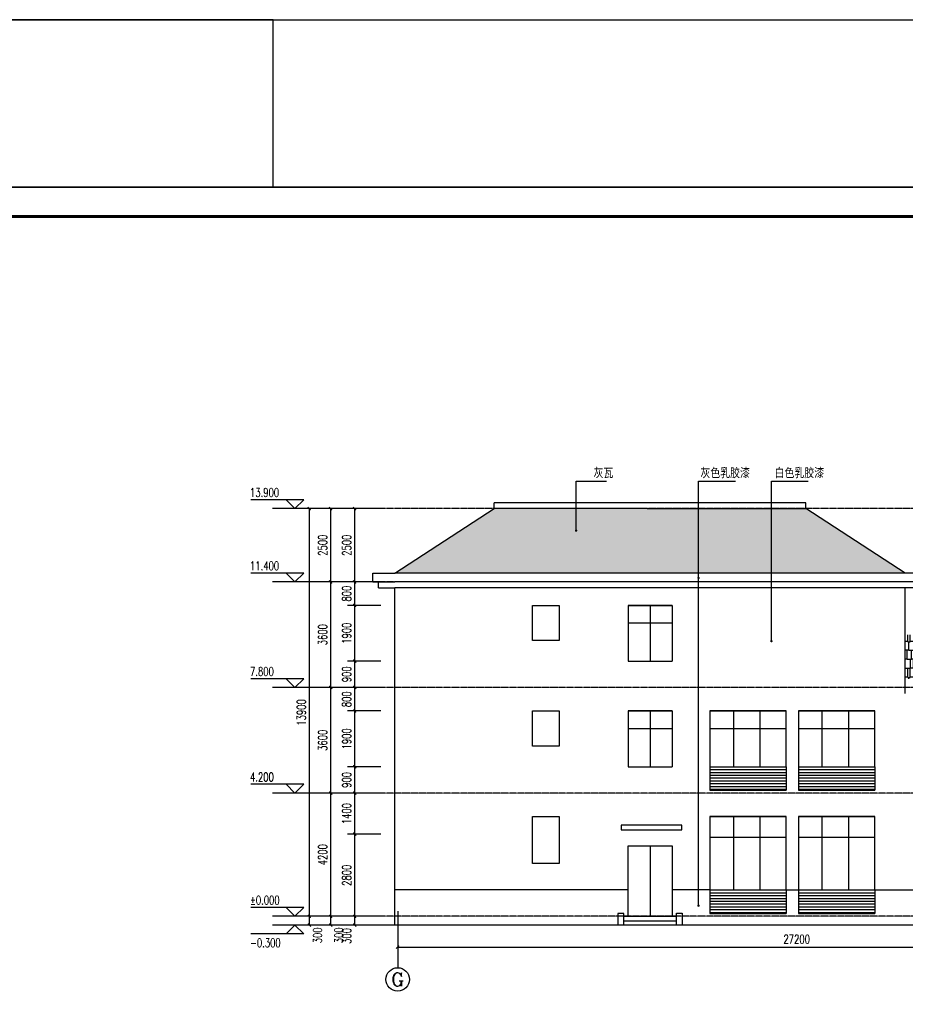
# Model space of a CAD drawing. Header units: inches. Extents: x 224620 to 3435104, y 247406 to 993300.
# Tile 32 of 109: x 262783 to 292966, y 349769 to 383332. Entities that reach past the tile are written whole.
import ezdxf
from ezdxf.enums import TextEntityAlignment as Align

# ---------------------------------------------------------------- set-up
doc = ezdxf.new("R2010")
doc.units = ezdxf.units.IN
doc.header["$MEASUREMENT"] = 0
doc.linetypes.add('CENTER', pattern=[2, 1.25, -0.25, 0.25, -0.25])
for name, color, linetype in [('AXIS', 3, 'Continuous'), ('AXIS_TEXT', 7, 'Continuous'), ('DIM_ELEV', 3, 'Continuous'), ('DIM_LEAD', 3, 'Continuous'), ('DOTE', 1, 'CENTER'), ('PUB_DIM', 3, 'Continuous'), ('PUB_TEXT', 7, 'Continuous'), ('PUB_TITLE', 4, 'Continuous'), ('WALL', 2, 'Continuous'), ('WINDOW', 4, 'Continuous'), ('看线', 95, 'Continuous'), ('细线', 135, 'Continuous')]:
    doc.layers.add(name, color=color, linetype=linetype)
doc.styles.add('_TCH_AXIS', font='COMPLEX', dxfattribs={"bigfont": 'GBCBIG'})
doc.styles.add('_TCH_DIM', font='SIMPLEX', dxfattribs={"bigfont": 'GBCBIG'})
doc.styles.add('_TCH_DIM_T3', font='SIMPLEX', dxfattribs={"width": 0.705882, "bigfont": 'GBCBIG'})
doc.styles.add('COMPLEX', font='COMPLEX')
doc.dimstyles.new('_TCH_ARCH&&100', dxfattribs={"dimtxt": 297.5, "dimasz": 100, "dimexe": 250, "dimexo": 300, "dimgap": 126.25, "dimtad": 1, "dimdec": 0, "dimzin": 0, "dimdsep": 46, "dimtxsty": '_TCH_DIM_T3', "dimblk": 'ARCHTICK', "dimcen": 0.09, "dimclrt": 7, "dimazin": 2, "dimtfac": 1, "dimtdec": 0, "dimtix": 1, "dimtmove": 2, "dimatfit": 3, "dimfxl": 1, "dimtolj": 1, "dimtzin": 0, "dimarcsym": 0})

# ---------------------------------------------------------------- blocks, each defined once
blk = doc.blocks.new('wrtgtg')
at = {"layer": 'PUB_TITLE'}
blk.add_line((-75296, 53559), (8804, 53559), dxfattribs=at)
blk.add_lwpolyline([(-75296, -5841), (8804, -5841), (8804, 53559), (-75296, 53559)], close=True, dxfattribs=at)
at = {"layer": 'PUB_TITLE', "const_width": 100}
blk.add_lwpolyline([(-72796, -4841), (7804, -4841), (7804, 52559), (-72796, 52559)], close=True, dxfattribs=at)
blk = doc.blocks.new('EQRGWEFG')
at = {"layer": 'WALL'}
for p, q in [((217, 21), (967, 21)), ((217, -279), (217, 21)), ((217, -279), (967, -279)), ((417, -479), (417, -279)), ((417, -479), (967, -479))]:
    blk.add_line(p, q, dxfattribs=at)
blk = doc.blocks.new('_ArchTick')
at = {"color": 0, "linetype": 'ByBlock', "const_width": 0.4}
blk.add_lwpolyline([(-0.5, -0.5), (0.5, 0.5)], dxfattribs=at)
blk = doc.blocks.new('*D368')
at = {"layer": 'Defpoints', "color": 0}
for p in [(274201, 366668), (275394, 366668), (275394, 364168)]:
    blk.add_point(p, dxfattribs=at)
at = {"layer": 'PUB_DIM', "color": 0, "lineweight": -2}
for p, q in [((275094, 366668), (273951, 366668)), ((274201, 364168), (274201, 366668)), ((275094, 364168), (273951, 364168))]:
    blk.add_line(p, q, dxfattribs=at)
at = {"layer": 'PUB_DIM', "color": 0, "lineweight": -2, "xscale": 100, "yscale": 100, "zscale": 100}
for p, rotation in [((274201, 366668), 90), ((274201, 364168), 270)]:
    blk.add_blockref('_ArchTick', p, dxfattribs=dict(at, rotation=rotation))
at = {"layer": 'PUB_DIM', "color": 7, "insert": (273926, 365418), "char_height": 297.5, "attachment_point": 5, "rotation": 90, "style": '_TCH_DIM_T3'}
blk.add_mtext('\\A1;2500', dxfattribs=at)
blk = doc.blocks.new('*D369')
at = {"layer": 'Defpoints', "color": 0}
for p in [(274201, 364168), (275394, 364168), (275394, 363368)]:
    blk.add_point(p, dxfattribs=at)
at = {"layer": 'PUB_DIM', "color": 0, "lineweight": -2}
for p, q in [((275094, 364168), (273951, 364168)), ((274201, 363368), (274201, 364168)), ((275094, 363368), (273951, 363368))]:
    blk.add_line(p, q, dxfattribs=at)
at = {"layer": 'PUB_DIM', "color": 0, "lineweight": -2, "xscale": 100, "yscale": 100, "zscale": 100}
for p, rotation in [((274201, 364168), 90), ((274201, 363368), 270)]:
    blk.add_blockref('_ArchTick', p, dxfattribs=dict(at, rotation=rotation))
at = {"layer": 'PUB_DIM', "color": 7, "insert": (273926, 363768), "char_height": 297.5, "attachment_point": 5, "rotation": 90, "style": '_TCH_DIM_T3'}
blk.add_mtext('\\A1;800', dxfattribs=at)
blk = doc.blocks.new('*D370')
at = {"layer": 'Defpoints', "color": 0}
for p in [(274201, 363368), (275394, 363368), (275394, 361468)]:
    blk.add_point(p, dxfattribs=at)
at = {"layer": 'PUB_DIM', "color": 0, "lineweight": -2}
for p, q in [((275094, 363368), (273951, 363368)), ((274201, 361468), (274201, 363368)), ((275094, 361468), (273951, 361468))]:
    blk.add_line(p, q, dxfattribs=at)
at = {"layer": 'PUB_DIM', "color": 0, "lineweight": -2, "xscale": 100, "yscale": 100, "zscale": 100}
for p, rotation in [((274201, 363368), 90), ((274201, 361468), 270)]:
    blk.add_blockref('_ArchTick', p, dxfattribs=dict(at, rotation=rotation))
at = {"layer": 'PUB_DIM', "color": 7, "insert": (273926, 362418), "char_height": 297.5, "attachment_point": 5, "rotation": 90, "style": '_TCH_DIM_T3'}
blk.add_mtext('\\A1;1900', dxfattribs=at)
blk = doc.blocks.new('*D371')
at = {"layer": 'Defpoints', "color": 0}
for p in [(274201, 361468), (275394, 361468), (275394, 360568)]:
    blk.add_point(p, dxfattribs=at)
at = {"layer": 'PUB_DIM', "color": 0, "lineweight": -2}
for p, q in [((275094, 361468), (273951, 361468)), ((274201, 360568), (274201, 361468)), ((275094, 360568), (273951, 360568))]:
    blk.add_line(p, q, dxfattribs=at)
at = {"layer": 'PUB_DIM', "color": 0, "lineweight": -2, "xscale": 100, "yscale": 100, "zscale": 100}
for p, rotation in [((274201, 361468), 90), ((274201, 360568), 270)]:
    blk.add_blockref('_ArchTick', p, dxfattribs=dict(at, rotation=rotation))
at = {"layer": 'PUB_DIM', "color": 7, "insert": (273926, 361018), "char_height": 297.5, "attachment_point": 5, "rotation": 90, "style": '_TCH_DIM_T3'}
blk.add_mtext('\\A1;900', dxfattribs=at)
blk = doc.blocks.new('*D372')
at = {"layer": 'Defpoints', "color": 0}
for p in [(274201, 360568), (275394, 360568), (275394, 359768)]:
    blk.add_point(p, dxfattribs=at)
at = {"layer": 'PUB_DIM', "color": 0, "lineweight": -2}
for p, q in [((275094, 360568), (273951, 360568)), ((274201, 359768), (274201, 360568)), ((275094, 359768), (273951, 359768))]:
    blk.add_line(p, q, dxfattribs=at)
at = {"layer": 'PUB_DIM', "color": 0, "lineweight": -2, "xscale": 100, "yscale": 100, "zscale": 100}
for p, rotation in [((274201, 360568), 90), ((274201, 359768), 270)]:
    blk.add_blockref('_ArchTick', p, dxfattribs=dict(at, rotation=rotation))
at = {"layer": 'PUB_DIM', "color": 7, "insert": (273926, 360168), "char_height": 297.5, "attachment_point": 5, "rotation": 90, "style": '_TCH_DIM_T3'}
blk.add_mtext('\\A1;800', dxfattribs=at)
blk = doc.blocks.new('*D373')
at = {"layer": 'Defpoints', "color": 0}
for p in [(274201, 359768), (275394, 359768), (275394, 357868)]:
    blk.add_point(p, dxfattribs=at)
at = {"layer": 'PUB_DIM', "color": 0, "lineweight": -2}
for p, q in [((275094, 359768), (273951, 359768)), ((274201, 357868), (274201, 359768)), ((275094, 357868), (273951, 357868))]:
    blk.add_line(p, q, dxfattribs=at)
at = {"layer": 'PUB_DIM', "color": 0, "lineweight": -2, "xscale": 100, "yscale": 100, "zscale": 100}
for p, rotation in [((274201, 359768), 90), ((274201, 357868), 270)]:
    blk.add_blockref('_ArchTick', p, dxfattribs=dict(at, rotation=rotation))
at = {"layer": 'PUB_DIM', "color": 7, "insert": (273926, 358818), "char_height": 297.5, "attachment_point": 5, "rotation": 90, "style": '_TCH_DIM_T3'}
blk.add_mtext('\\A1;1900', dxfattribs=at)
blk = doc.blocks.new('*D374')
at = {"layer": 'Defpoints', "color": 0}
for p in [(274201, 357868), (275394, 357868), (275394, 356968)]:
    blk.add_point(p, dxfattribs=at)
at = {"layer": 'PUB_DIM', "color": 0, "lineweight": -2}
for p, q in [((275094, 357868), (273951, 357868)), ((274201, 356968), (274201, 357868)), ((275094, 356968), (273951, 356968))]:
    blk.add_line(p, q, dxfattribs=at)
at = {"layer": 'PUB_DIM', "color": 0, "lineweight": -2, "xscale": 100, "yscale": 100, "zscale": 100}
for p, rotation in [((274201, 357868), 90), ((274201, 356968), 270)]:
    blk.add_blockref('_ArchTick', p, dxfattribs=dict(at, rotation=rotation))
at = {"layer": 'PUB_DIM', "color": 7, "insert": (273926, 357418), "char_height": 297.5, "attachment_point": 5, "rotation": 90, "style": '_TCH_DIM_T3'}
blk.add_mtext('\\A1;900', dxfattribs=at)
blk = doc.blocks.new('*D375')
at = {"layer": 'Defpoints', "color": 0}
for p in [(274201, 356968), (275394, 356968), (275394, 355568)]:
    blk.add_point(p, dxfattribs=at)
at = {"layer": 'PUB_DIM', "color": 0, "lineweight": -2}
for p, q in [((275094, 356968), (273951, 356968)), ((274201, 355568), (274201, 356968)), ((275094, 355568), (273951, 355568))]:
    blk.add_line(p, q, dxfattribs=at)
at = {"layer": 'PUB_DIM', "color": 0, "lineweight": -2, "xscale": 100, "yscale": 100, "zscale": 100}
for p, rotation in [((274201, 356968), 90), ((274201, 355568), 270)]:
    blk.add_blockref('_ArchTick', p, dxfattribs=dict(at, rotation=rotation))
at = {"layer": 'PUB_DIM', "color": 7, "insert": (273926, 356268), "char_height": 297.5, "attachment_point": 5, "rotation": 90, "style": '_TCH_DIM_T3'}
blk.add_mtext('\\A1;1400', dxfattribs=at)
blk = doc.blocks.new('*D376')
at = {"layer": 'Defpoints', "color": 0}
for p in [(274201, 355568), (275394, 355568), (275394, 352768)]:
    blk.add_point(p, dxfattribs=at)
at = {"layer": 'PUB_DIM', "color": 0, "lineweight": -2}
for p, q in [((275094, 355568), (273951, 355568)), ((274201, 352768), (274201, 355568)), ((275094, 352768), (273951, 352768))]:
    blk.add_line(p, q, dxfattribs=at)
at = {"layer": 'PUB_DIM', "color": 0, "lineweight": -2, "xscale": 100, "yscale": 100, "zscale": 100}
for p, rotation in [((274201, 355568), 90), ((274201, 352768), 270)]:
    blk.add_blockref('_ArchTick', p, dxfattribs=dict(at, rotation=rotation))
at = {"layer": 'PUB_DIM', "color": 7, "insert": (273926, 354168), "char_height": 297.5, "attachment_point": 5, "rotation": 90, "style": '_TCH_DIM_T3'}
blk.add_mtext('\\A1;2800', dxfattribs=at)
blk = doc.blocks.new('*D377')
at = {"layer": 'Defpoints', "color": 0}
for p in [(274201, 352768), (275394, 352768), (275394, 352468)]:
    blk.add_point(p, dxfattribs=at)
at = {"layer": 'PUB_DIM', "color": 0, "lineweight": -2}
for p, q in [((275094, 352768), (273951, 352768)), ((274201, 352468), (274201, 352768)), ((275094, 352468), (273951, 352468))]:
    blk.add_line(p, q, dxfattribs=at)
at = {"layer": 'PUB_DIM', "color": 0, "lineweight": -2, "xscale": 100, "yscale": 100, "zscale": 100}
for p, rotation in [((274201, 352768), 90), ((274201, 352468), 270)]:
    blk.add_blockref('_ArchTick', p, dxfattribs=dict(at, rotation=rotation))
at = {"layer": 'PUB_DIM', "color": 7, "insert": (273926, 352098), "char_height": 297.5, "attachment_point": 5, "rotation": 90, "style": '_TCH_DIM_T3'}
blk.add_mtext('\\A1;300', dxfattribs=at)
blk = doc.blocks.new('*D432')
at = {"layer": 'AXIS', "color": 0, "lineweight": -2}
for p, q in [((275666, 352639), (275666, 351468)), ((302866, 352639), (302866, 351468)), ((275666, 351718), (302866, 351718))]:
    blk.add_line(p, q, dxfattribs=at)
at = {"layer": 'Defpoints', "color": 0}
for p in [(275666, 352939), (302866, 352939), (302866, 351718)]:
    blk.add_point(p, dxfattribs=at)
at = {"layer": 'AXIS', "color": 0, "lineweight": -2, "xscale": 100, "yscale": 100, "zscale": 100, "rotation": 180}
blk.add_blockref('_ArchTick', (275666, 351718), dxfattribs=at)
at = {"layer": 'AXIS', "color": 0, "lineweight": -2, "xscale": 100, "yscale": 100, "zscale": 100}
blk.add_blockref('_ArchTick', (302866, 351718), dxfattribs=at)
at = {"layer": 'AXIS', "color": 7, "insert": (289266, 351993), "char_height": 297.5, "attachment_point": 5, "style": '_TCH_DIM_T3'}
blk.add_mtext('\\A1;27200', dxfattribs=at)
blk = doc.blocks.new('*D433')
at = {"layer": 'Defpoints', "color": 0}
for p in [(272656, 366668), (273674, 366668), (273674, 352768)]:
    blk.add_point(p, dxfattribs=at)
at = {"layer": 'PUB_DIM', "color": 0, "lineweight": -2}
for p, q in [((273374, 366668), (272406, 366668)), ((272656, 352768), (272656, 366668)), ((273374, 352768), (272406, 352768))]:
    blk.add_line(p, q, dxfattribs=at)
at = {"layer": 'PUB_DIM', "color": 0, "lineweight": -2, "xscale": 100, "yscale": 100, "zscale": 100}
for p, rotation in [((272656, 366668), 90), ((272656, 352768), 270)]:
    blk.add_blockref('_ArchTick', p, dxfattribs=dict(at, rotation=rotation))
at = {"layer": 'PUB_DIM', "color": 7, "insert": (272381, 359718), "char_height": 297.5, "attachment_point": 5, "rotation": 90, "style": '_TCH_DIM_T3'}
blk.add_mtext('\\A1;13900', dxfattribs=at)
blk = doc.blocks.new('*D434')
at = {"layer": 'Defpoints', "color": 0}
for p in [(272656, 352768), (273674, 352768), (273674, 352468)]:
    blk.add_point(p, dxfattribs=at)
at = {"layer": 'PUB_DIM', "color": 0, "lineweight": -2}
for p, q in [((273374, 352768), (272406, 352768)), ((272656, 352468), (272656, 352768)), ((273374, 352468), (272406, 352468))]:
    blk.add_line(p, q, dxfattribs=at)
at = {"layer": 'PUB_DIM', "color": 0, "lineweight": -2, "xscale": 100, "yscale": 100, "zscale": 100}
for p, rotation in [((272656, 352768), 90), ((272656, 352468), 270)]:
    blk.add_blockref('_ArchTick', p, dxfattribs=dict(at, rotation=rotation))
at = {"layer": 'PUB_DIM', "color": 7, "insert": (272931, 352118), "char_height": 297.5, "attachment_point": 5, "rotation": 90, "style": '_TCH_DIM_T3'}
blk.add_mtext('\\A1;300', dxfattribs=at)
blk = doc.blocks.new('*D435')
at = {"layer": 'Defpoints', "color": 0}
for p in [(273383, 366668), (274575, 366668), (274575, 364168)]:
    blk.add_point(p, dxfattribs=at)
at = {"layer": 'PUB_DIM', "color": 0, "lineweight": -2}
for p, q in [((274275, 366668), (273133, 366668)), ((273383, 364168), (273383, 366668)), ((274275, 364168), (273133, 364168))]:
    blk.add_line(p, q, dxfattribs=at)
at = {"layer": 'PUB_DIM', "color": 0, "lineweight": -2, "xscale": 100, "yscale": 100, "zscale": 100}
for p, rotation in [((273383, 366668), 90), ((273383, 364168), 270)]:
    blk.add_blockref('_ArchTick', p, dxfattribs=dict(at, rotation=rotation))
at = {"layer": 'PUB_DIM', "color": 7, "insert": (273108, 365418), "char_height": 297.5, "attachment_point": 5, "rotation": 90, "style": '_TCH_DIM_T3'}
blk.add_mtext('\\A1;2500', dxfattribs=at)
blk = doc.blocks.new('*D436')
at = {"layer": 'Defpoints', "color": 0}
for p in [(273383, 364168), (274575, 364168), (274575, 360568)]:
    blk.add_point(p, dxfattribs=at)
at = {"layer": 'PUB_DIM', "color": 0, "lineweight": -2}
for p, q in [((274275, 364168), (273133, 364168)), ((273383, 360568), (273383, 364168)), ((274275, 360568), (273133, 360568))]:
    blk.add_line(p, q, dxfattribs=at)
at = {"layer": 'PUB_DIM', "color": 0, "lineweight": -2, "xscale": 100, "yscale": 100, "zscale": 100}
for p, rotation in [((273383, 364168), 90), ((273383, 360568), 270)]:
    blk.add_blockref('_ArchTick', p, dxfattribs=dict(at, rotation=rotation))
at = {"layer": 'PUB_DIM', "color": 7, "insert": (273108, 362368), "char_height": 297.5, "attachment_point": 5, "rotation": 90, "style": '_TCH_DIM_T3'}
blk.add_mtext('\\A1;3600', dxfattribs=at)
blk = doc.blocks.new('*D437')
at = {"layer": 'Defpoints', "color": 0}
for p in [(273383, 360568), (274575, 360568), (274575, 356968)]:
    blk.add_point(p, dxfattribs=at)
at = {"layer": 'PUB_DIM', "color": 0, "lineweight": -2}
for p, q in [((274275, 360568), (273133, 360568)), ((273383, 356968), (273383, 360568)), ((274275, 356968), (273133, 356968))]:
    blk.add_line(p, q, dxfattribs=at)
at = {"layer": 'PUB_DIM', "color": 0, "lineweight": -2, "xscale": 100, "yscale": 100, "zscale": 100}
for p, rotation in [((273383, 360568), 90), ((273383, 356968), 270)]:
    blk.add_blockref('_ArchTick', p, dxfattribs=dict(at, rotation=rotation))
at = {"layer": 'PUB_DIM', "color": 7, "insert": (273108, 358768), "char_height": 297.5, "attachment_point": 5, "rotation": 90, "style": '_TCH_DIM_T3'}
blk.add_mtext('\\A1;3600', dxfattribs=at)
blk = doc.blocks.new('*D438')
at = {"layer": 'Defpoints', "color": 0}
for p in [(273383, 356968), (274575, 356968), (274575, 352768)]:
    blk.add_point(p, dxfattribs=at)
at = {"layer": 'PUB_DIM', "color": 0, "lineweight": -2}
for p, q in [((274275, 356968), (273133, 356968)), ((273383, 352768), (273383, 356968)), ((274275, 352768), (273133, 352768))]:
    blk.add_line(p, q, dxfattribs=at)
at = {"layer": 'PUB_DIM', "color": 0, "lineweight": -2, "xscale": 100, "yscale": 100, "zscale": 100}
for p, rotation in [((273383, 356968), 90), ((273383, 352768), 270)]:
    blk.add_blockref('_ArchTick', p, dxfattribs=dict(at, rotation=rotation))
at = {"layer": 'PUB_DIM', "color": 7, "insert": (273108, 354868), "char_height": 297.5, "attachment_point": 5, "rotation": 90, "style": '_TCH_DIM_T3'}
blk.add_mtext('\\A1;4200', dxfattribs=at)
blk = doc.blocks.new('*D439')
at = {"layer": 'Defpoints', "color": 0}
for p in [(273383, 352768), (274575, 352768), (274575, 352468)]:
    blk.add_point(p, dxfattribs=at)
at = {"layer": 'PUB_DIM', "color": 0, "lineweight": -2}
for p, q in [((274275, 352768), (273133, 352768)), ((273383, 352468), (273383, 352768)), ((274275, 352468), (273133, 352468))]:
    blk.add_line(p, q, dxfattribs=at)
at = {"layer": 'PUB_DIM', "color": 0, "lineweight": -2, "xscale": 100, "yscale": 100, "zscale": 100}
for p, rotation in [((273383, 352768), 90), ((273383, 352468), 270)]:
    blk.add_blockref('_ArchTick', p, dxfattribs=dict(at, rotation=rotation))
at = {"layer": 'PUB_DIM', "color": 7, "insert": (273658, 352118), "char_height": 297.5, "attachment_point": 5, "rotation": 90, "style": '_TCH_DIM_T3'}
blk.add_mtext('\\A1;300', dxfattribs=at)
blk = doc.blocks.new('_AXISO')
blk.add_circle((0, 0), 0.5)
at = {"layer": 'AXIS_TEXT', "style": 'COMPLEX', "width": 1.041667}
blk.add_attdef('A', text='', height=0.56, dxfattribs=at).set_placement((-0.25, -0.28), (0.25, -0.28), align=Align.FIT)

msp = doc.modelspace()

# ---------------------------------------------------------------- hatches: boundary and pattern name
at = {"layer": '看线'}
h = msp.add_hatch(dxfattribs=at)
h.set_pattern_fill('LINE', color=256, scale=100)
h.set_pattern_definition([(0, (-348293.64, 26203.94), (0, 95.25), [])])
h.paths.add_polyline_path([(286305.7, 357768.2), (286305.7, 357068.2), (288905.7, 357068.2), (288905.7, 357768.2)])
h = msp.add_hatch(dxfattribs=at)
h.set_pattern_fill('LINE', color=256, scale=100)
h.set_pattern_definition([(0, (-345273.64, 26203.94), (0, 95.25), [])])
h.paths.add_polyline_path([(289325.7, 357768.2), (289325.7, 357068.2), (291925.7, 357068.2), (291925.7, 357768.2)])
h = msp.add_hatch(dxfattribs=at)
h.set_pattern_fill('LINE', color=256, scale=100)
h.set_pattern_definition([(0, (-348293.64, 22003.94), (0, 95.25), [])])
h.paths.add_polyline_path([(286305.7, 353568.2), (286305.7, 352868.2), (288905.7, 352868.2), (288905.7, 353568.2)])
h = msp.add_hatch(dxfattribs=at)
h.set_pattern_fill('LINE', color=256, scale=100)
h.set_pattern_definition([(0, (-345273.64, 22003.94), (0, 95.25), [])])
h.paths.add_polyline_path([(289325.7, 353568.2), (289325.7, 352868.2), (291925.7, 352868.2), (291925.7, 353568.2)])
at = {"layer": '细线'}
h = msp.add_hatch(dxfattribs=at)
h.set_pattern_fill('AR-RSHKE', color=256, scale=100)
h.set_pattern_definition([(0, (-6662.43, -111528.03), (647.7, 304.8), [152.4, -127, 177.8, -76.2, 228.6, -101.6]), (0, (-6510.03, -111515.33), (647.7, 304.8), [127, -482.6, 101.6, -152.4]), (0, (-6205.23, -111547.08), (647.7, 304.8), [76.2, -787.4]), (90, (-6662.43, -111528.03), (-215.9, 304.8), [292.1, -927.1]), (90, (-6510.03, -111528.03), (-215.9, 304.8), [285.75, -933.45]), (90, (-6383.03, -111528.03), (-215.9, 304.8), [266.7, -952.5]), (90, (-6205.23, -111547.08), (-215.9, 304.8), [292.1, -927.1]), (90, (-6129.03, -111547.08), (-215.9, 304.8), [292.1, -927.1]), (90, (-5900.43, -111528.03), (-215.9, 304.8), [279.4, -939.8])])
h.paths.add_polyline_path([(292966.1, 364468.2), (289578.7, 366668.2), (278953.5, 366668.2), (275566.1, 364468.2)])
h = msp.add_hatch(dxfattribs=at)
h.set_pattern_fill('AR-RSHKE', color=256, scale=100)
h.set_pattern_definition([(0, (-345607.23, 131716.6), (647.7, 304.8), [152.4, -127, 177.8, -76.2, 228.6, -101.6]), (0, (-345454.83, 131729.3), (647.7, 304.8), [127, -482.6, 101.6, -152.4]), (0, (-345150.03, 131697.55), (647.7, 304.8), [76.2, -787.4]), (90, (-345607.23, 131716.6), (-215.9, 304.8), [292.1, -927.1]), (90, (-345454.83, 131716.6), (-215.9, 304.8), [285.75, -933.45]), (90, (-345327.83, 131716.6), (-215.9, 304.8), [266.7, -952.5]), (90, (-345150.03, 131697.55), (-215.9, 304.8), [292.1, -927.1]), (90, (-345073.83, 131697.55), (-215.9, 304.8), [292.1, -927.1]), (90, (-344845.23, 131716.6), (-215.9, 304.8), [279.4, -939.8])])
h.paths.add_polyline_path([(302966.1, 360868.2), (297916.1, 362368.2), (292966.1, 362368.2), (292966.1, 360868.2)])

# ---------------------------------------------------------------- linework, layer by layer
msp.add_lwpolyline([(250809, 377622.9), (271417.2, 377622.9), (271417.2, 383331.5), (250809, 383331.5)], close=True)
at = {"layer": 'AXIS'}
msp.add_line((275666.1, 352938.7), (275666.1, 351017.6), dxfattribs=at)
at = {"layer": 'DIM_ELEV'}
for p, q in [((272464.6, 366968.2), (270664.6, 366968.2)), ((272164.6, 366668.2), (271864.6, 366968.2)), ((272164.6, 366668.2), (272464.6, 366968.2)), ((272464.6, 364468.2), (270664.6, 364468.2)), ((272164.6, 364168.2), (271864.6, 364468.2)), ((272164.6, 364168.2), (272464.6, 364468.2)), ((272464.6, 360868.2), (270664.6, 360868.2)), ((272164.6, 360568.2), (271864.6, 360868.2)), ((272164.6, 360568.2), (272464.6, 360868.2)), ((272464.6, 357268.2), (270664.6, 357268.2)), ((272164.6, 356968.2), (271864.6, 357268.2)), ((272164.6, 356968.2), (272464.6, 357268.2)), ((272464.6, 353068.2), (270664.6, 353068.2)), ((272164.6, 352768.2), (271864.6, 353068.2)), ((272164.6, 352768.2), (272464.6, 353068.2)), ((272164.6, 352468.2), (271864.6, 352168.2)), ((272164.6, 352468.2), (272464.6, 352168.2)), ((272464.6, 352168.2), (270664.6, 352168.2))]:
    msp.add_line(p, q, dxfattribs=at)
at = {"layer": 'DIM_LEAD'}
for p, q in [((281747.4, 365917.4), (281747.4, 367603.4)), ((281747.4, 367603.4), (282783.8, 367603.4)), ((285919.2, 364305.2), (285919.2, 367603.4)), ((285919.2, 353130.7), (285919.2, 367603.4)), ((285919.2, 367603.4), (287174.5, 367603.4)), ((288402.6, 362149.7), (288402.6, 367603.4)), ((288402.6, 362149.7), (288402.6, 367603.4)), ((288402.6, 367603.4), (289657.9, 367603.4))]:
    msp.add_line(p, q, dxfattribs=at)
at = {"layer": 'DIM_LEAD', "const_width": 40}
for points in [[(281747.4, 365897.4, 1), (281747.4, 365937.4, 1)], [(285919.2, 364285.2, 1), (285919.2, 364325.2, 1)], [(288402.6, 362129.7, 1), (288402.6, 362169.7, 1)], [(288402.6, 362129.7, 1), (288402.6, 362169.7, 1)], [(285919.2, 353110.7, 1), (285919.2, 353150.7, 1)]]:
    msp.add_lwpolyline(points, format="xyb", close=True, dxfattribs=at)
at = {"layer": 'DOTE'}
for p, q in [((305926.8, 366668.2), (274391.5, 366668.2)), ((305926.8, 364168.2), (274391.5, 364168.2)), ((305926.8, 360568.2), (274391.5, 360568.2)), ((305926.8, 356968.2), (274391.5, 356968.2)), ((305926.8, 352768.2), (274391.5, 352768.2)), ((305926.8, 352468.2), (274391.5, 352468.2))]:
    msp.add_line(p, q, dxfattribs=at)
at = {"layer": 'PUB_DIM'}
for p, q in [((273674.4, 366668.2), (271401.5, 366668.2)), ((273674.4, 364168.2), (271401.5, 364168.2)), ((273674.4, 360568.2), (271401.5, 360568.2)), ((273674.4, 356968.2), (271401.5, 356968.2)), ((273674.4, 352768.2), (271401.5, 352768.2)), ((273674.4, 352468.2), (271401.5, 352468.2))]:
    msp.add_line(p, q, dxfattribs=at)
msp.add_lwpolyline([(285345.8, 355871.1), (283287.2, 355871.1), (283287.2, 355720.3), (285345.8, 355720.3)], close=True, dxfattribs=at)
for points in [[(283369.5, 352468.2), (283369.5, 352768.2), (283369.5, 352868.2), (283169.5, 352868.2), (283169.5, 352468.2)], [(283369.5, 352768.2), (285163.6, 352768.2)], [(285165.1, 352471.3), (285163.6, 352771.3), (285163.2, 352871.3), (285363.2, 352872), (285365.1, 352472)], [(283369.5, 352618.2), (285163.6, 352618.2)]]:
    msp.add_lwpolyline(points, dxfattribs=at)
at = {"layer": 'WALL'}
for p, q in [((278953.5, 366668.2), (278953.5, 366868.2)), ((289578.7, 366868.2), (278953.5, 366868.2)), ((289578.7, 366668.2), (289578.7, 366868.2)), ((275566.1, 364468.2), (278953.5, 366668.2)), ((284166.1, 366668.2), (278953.5, 366668.2)), ((284166.1, 366668.2), (289578.7, 366668.2)), ((292966.1, 364468.2), (289578.7, 366668.2)), ((292966.1, 364468.2), (275566.1, 364468.2)), ((292966.1, 364168.2), (275566.1, 364168.2)), ((275566.1, 352468.2), (275566.1, 363968.2)), ((292966.1, 363968.2), (275566.1, 363968.2)), ((292966.1, 360368.2), (292966.1, 363968.2)), ((285016.1, 363368.2), (283516.1, 363368.2)), ((283516.1, 363368.2), (283516.1, 361468.2)), ((283516.1, 363368.2), (285016.1, 363368.2)), ((285016.1, 363368.2), (285016.1, 361468.2)), ((283516.1, 361468.2), (285016.1, 361468.2)), ((285016.1, 359768.2), (283516.1, 359768.2)), ((283516.1, 359768.2), (283516.1, 357868.2)), ((283516.1, 359768.2), (285016.1, 359768.2)), ((285016.1, 359768.2), (285016.1, 357868.2)), ((286305.7, 359768.2), (286305.7, 357868.2)), ((286305.7, 359768.2), (288905.7, 359768.2)), ((289325.7, 359768.2), (289325.7, 357868.2)), ((289325.7, 359768.2), (291925.7, 359768.2)), ((283516.1, 357868.2), (285016.1, 357868.2)), ((286305.7, 357868.2), (286305.7, 357068.2)), ((288905.7, 357868.2), (288905.7, 357068.2)), ((289325.7, 357868.2), (289325.7, 357068.2)), ((291925.7, 357868.2), (291925.7, 357068.2)), ((286305.7, 357768.2), (288905.7, 357768.2)), ((289325.7, 357768.2), (291925.7, 357768.2)), ((286305.7, 357068.2), (288905.7, 357068.2)), ((289325.7, 357068.2), (291925.7, 357068.2)), ((286305.7, 356168.2), (286305.7, 353668.2)), ((286305.7, 356168.2), (288905.7, 356168.2)), ((289325.7, 356168.2), (289325.7, 353668.2)), ((289325.7, 356168.2), (291925.7, 356168.2)), ((283516.1, 353668.2), (275566.1, 353668.2)), ((286305.7, 353668.2), (285016.1, 353668.2)), ((286305.7, 353668.2), (286305.7, 352868.2)), ((286305.7, 353568.2), (288905.7, 353568.2)), ((288905.7, 353668.2), (288905.7, 352868.2)), ((288905.7, 353668.2), (289325.7, 353668.2)), ((289325.7, 353668.2), (289325.7, 352868.2)), ((289325.7, 353568.2), (291925.7, 353568.2)), ((291925.7, 353668.2), (291925.7, 352868.2)), ((291925.7, 353668.2), (296115.7, 353668.2)), ((286305.7, 352868.2), (288905.7, 352868.2)), ((289325.7, 352868.2), (291925.7, 352868.2)), ((305624.5, 352468.2), (274716.3, 352468.2))]:
    msp.add_line(p, q, dxfattribs=at)
for points in [[(286305.7, 357868.2), (288905.7, 357868.2), (288905.7, 359768.2), (286305.7, 359768.2)], [(289325.7, 357868.2), (291925.7, 357868.2), (291925.7, 359768.2), (289325.7, 359768.2)], [(286305.7, 353668.2), (288905.7, 353668.2), (288905.7, 356168.2), (286305.7, 356168.2)], [(289325.7, 353668.2), (291925.7, 353668.2), (291925.7, 356168.2), (289325.7, 356168.2)]]:
    msp.add_lwpolyline(points, dxfattribs=at)
at = {"layer": 'WINDOW'}
for p, q in [((284266.1, 363368.2), (284266.1, 361468.2)), ((283516.1, 362768.2), (285016.1, 362768.2)), ((284266.1, 359768.2), (284266.1, 357868.2)), ((287105.7, 359768.2), (287105.7, 357868.2)), ((288005.7, 359768.2), (288005.7, 357868.2)), ((290125.7, 359768.2), (290125.7, 357868.2)), ((291025.7, 359768.2), (291025.7, 357868.2)), ((283516.1, 359168.2), (285016.1, 359168.2)), ((286305.7, 359168.2), (288905.7, 359168.2)), ((289325.7, 359168.2), (291925.7, 359168.2)), ((287105.7, 356168.2), (287105.7, 353668.2)), ((288005.7, 356168.2), (288005.7, 353668.2)), ((290125.7, 356168.2), (290125.7, 353668.2)), ((291025.7, 356168.2), (291025.7, 353668.2)), ((286305.7, 355468.2), (288905.7, 355468.2)), ((289325.7, 355468.2), (291925.7, 355468.2)), ((284266.1, 355168.2), (284266.1, 352768.2))]:
    msp.add_line(p, q, dxfattribs=at)
for points in [[(281166.1, 363368.2), (281166.1, 362168.2), (280266.1, 362168.2), (280266.1, 363368.2), (281166.1, 363368.2)], [(281166.1, 359768.2), (281166.1, 358568.2), (280266.1, 358568.2), (280266.1, 359768.2), (281166.1, 359768.2)], [(281166.1, 356168.2), (281166.1, 354568.2), (280266.1, 354568.2), (280266.1, 356168.2), (281166.1, 356168.2)], [(283516.1, 352768.2), (283516.1, 355168.2), (285016.1, 355168.2), (285016.1, 352768.2)]]:
    msp.add_lwpolyline(points, dxfattribs=at)

# ---------------------------------------------------------------- block references
for p in [(326104.7, 389172.7), (326104.7, 324064.1)]:
    msp.add_blockref('wrtgtg', p)
at = {"layer": 'AXIS'}
ref = msp.add_blockref('_AXISO', (275666.1, 350617.6), dxfattribs=dict(at, xscale=800, yscale=800, zscale=800))
ref.add_attrib('A', 'G', dxfattribs={"layer": 'AXIS_TEXT', "height": 452.5, "style": '_TCH_AXIS', "width": 1.4}).set_placement((275439.8, 350391.3), (275892.4, 350391.3), align=Align.FIT)
at = {"layer": 'WALL'}
msp.add_blockref('EQRGWEFG', (274599.4, 364447.1), dxfattribs=at)
at = {"layer": 'WALL', "xscale": -1}
msp.add_blockref('EQRGWEFG', (293932.8, 364447.1), dxfattribs=at)

# ---------------------------------------------------------------- texts
at = {"layer": 'PUB_TEXT', "style": '_TCH_DIM'}
for s, p in [('灰瓦', (282340.7, 367703.5)), ('灰色乳胶漆', (285983, 367703.5)), ('白色乳胶漆', (288511.1, 367703.5))]:
    msp.add_text(s, height=337.59, dxfattribs=at).set_placement(p)
at = {"layer": 'PUB_TEXT', "style": '_TCH_DIM', "width": 0.705882}
for s, p in [('13.900', (270634.6, 367068.3)), ('11.400', (270634.6, 364568.3)), ('7.800', (270634.6, 360968.3)), ('4.200', (270634.6, 357368.3)), ('%%P0.000', (270634.6, 353168.3)), ('-0.300', (270634.6, 351718.1))]:
    msp.add_text(s, height=297.5, dxfattribs=at).set_placement(p)

# ---------------------------------------------------------------- dimensions: what is measured, and where the dimension line sits
at = {"layer": 'AXIS'}
dim = msp.add_aligned_dim(p1=(275666.1, 352938.7), p2=(302866.1, 352938.7), distance=-1221.1, dimstyle='_TCH_ARCH&&100', dxfattribs=at)
dim.commit()
dim.dimension.update_dxf_attribs({"geometry": '*D432', "text_midpoint": (289266.1, 351992.6)})
at = {"layer": 'PUB_DIM'}
for p1, p2, distance, picture, middle in [((273674.4, 352768.2), (273674.4, 366668.2), 1018.6, '*D433', (272380.8, 359718.2)), ((274575.5, 364168.2), (274575.5, 366668.2), 1192.9, '*D435', (273107.6, 365418.2)), ((275393.7, 364168.2), (275393.7, 366668.2), 1192.9, '*D368', (273925.8, 365418.2)), ((274575.5, 360568.2), (274575.5, 364168.2), 1192.9, '*D436', (273107.6, 362368.2)), ((275393.7, 363368.2), (275393.7, 364168.2), 1192.9, '*D369', (273925.8, 363768.2)), ((275393.7, 361468.2), (275393.7, 363368.2), 1192.9, '*D370', (273925.8, 362418.2)), ((275393.7, 360568.2), (275393.7, 361468.2), 1192.9, '*D371', (273925.8, 361018.2)), ((274575.5, 356968.2), (274575.5, 360568.2), 1192.9, '*D437', (273107.6, 358768.2)), ((275393.7, 359768.2), (275393.7, 360568.2), 1192.9, '*D372', (273925.8, 360168.2)), ((275393.7, 357868.2), (275393.7, 359768.2), 1192.9, '*D373', (273925.8, 358818.2)), ((275393.7, 356968.2), (275393.7, 357868.2), 1192.9, '*D374', (273925.8, 357418.2)), ((274575.5, 352768.2), (274575.5, 356968.2), 1192.9, '*D438', (273107.6, 354868.2)), ((275393.7, 355568.2), (275393.7, 356968.2), 1192.9, '*D375', (273925.8, 356268.2)), ((275393.7, 352768.2), (275393.7, 355568.2), 1192.9, '*D376', (273925.8, 354168.2))]:
    dim = msp.add_aligned_dim(p1=p1, p2=p2, distance=distance, dimstyle='_TCH_ARCH&&100', dxfattribs=at)
    dim.commit()
    dim.dimension.update_dxf_attribs({"geometry": picture, "text_midpoint": middle})
for base, p1, p2, picture, middle in [((272655.8, 352768.2), (273674.4, 352468.2), (273674.4, 352768.2), '*D434', (272930.8, 352118.2)), ((273382.6, 352768.2), (274575.5, 352468.2), (274575.5, 352768.2), '*D439', (273657.6, 352118.2)), ((274200.8, 352768.2), (275393.7, 352468.2), (275393.7, 352768.2), '*D377', (273925.8, 352098.2))]:
    dim = msp.add_linear_dim(base=base, p1=p1, p2=p2, angle=90, dimstyle='_TCH_ARCH&&100', dxfattribs=at)
    dim.commit()
    dim.dimension.update_dxf_attribs({"geometry": picture, "text_midpoint": middle, "dimtype": 161})

doc.saveas('drawing.dxf')
